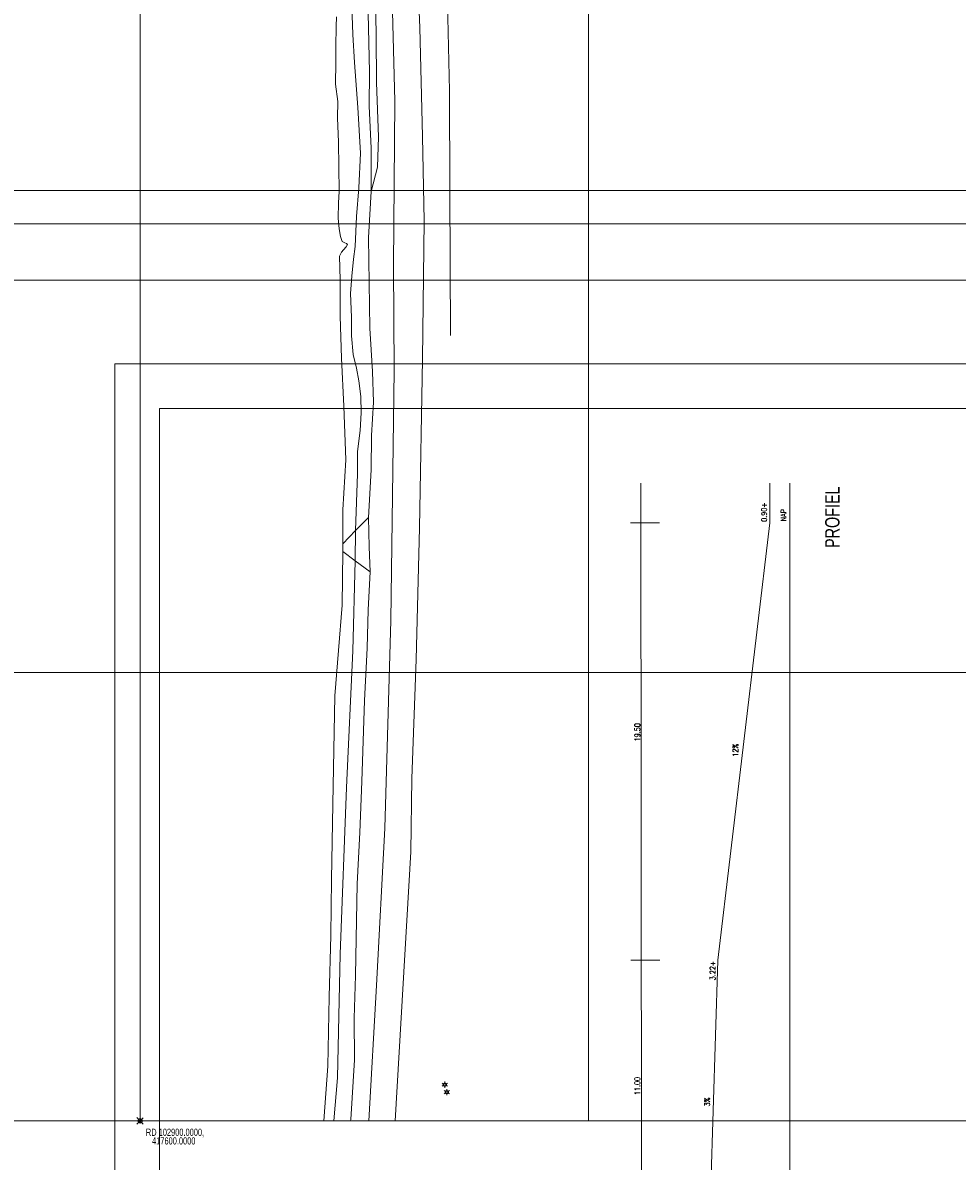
# Model space of a CAD drawing. Header units: metres. Extents: x 102313 to 104557, y 415820 to 422103.
# Tile 11 of 256: x 102874 to 103082, y 417591 to 417845. Entities that reach past the tile are written whole.
import ezdxf
from ezdxf.enums import TextEntityAlignment as Align

# ---------------------------------------------------------------- set-up
doc = ezdxf.new("R2010")
doc.units = ezdxf.units.M
doc.header["$MEASUREMENT"] = 0
for name, color, linetype, lineweight in [('00-Civ-Kunstwerk', 160, 'Continuous', 0), ('00-Coordinaten', 7, 'Continuous', 0), ('00-Kader', 2, 'Continuous', 0), ('00-kavel', 52, 'Continuous', 0), ('00-Rijweg', 2, 'Continuous', 0), ('openbare verlichtingsobject', 2, 'Continuous', 0), ('Terrein_onbegroeid', 94, 'Continuous', 0), ('Terrein_weiland', 3, 'Continuous', 0), ('water', 2, 'Continuous', 0)]:
    doc.layers.add(name, color=color, linetype=linetype, lineweight=lineweight)
doc.styles.add('Style-STANDARD', font='STANDARD.shx')
doc.styles.add('Style-WORKING', font='WORKING.shx')

# ---------------------------------------------------------------- blocks, each defined once
blk = doc.blocks.new('meetpunt_1')
at = {"linetype": 'ByBlock', "lineweight": -2}
blk.add_hatch(color=0, dxfattribs=at).paths.add_polyline_path([(-50000, 0, 0.414213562), (0, -50000), (0, 0)], flags=16)
at = {"color": 0, "linetype": 'ByBlock', "lineweight": -2}
for p, q in [((100000, 0), (-100000, 0)), ((0, 100000), (0, -100000))]:
    blk.add_line(p, q, dxfattribs=at)
blk.add_circle((0, 0), 50000, dxfattribs=at)
blk = doc.blocks.new('134')
at = {"layer": 'openbare verlichtingsobject'}
for p, q in [((-0.61, 0.35), (-0.35, 0.2)), ((0, 0.4), (0, 0.7)), ((0.35, 0.2), (0.61, 0.35)), ((-0.61, -0.35), (-0.35, -0.2)), ((0, -0.7), (0, -0.4)), ((0.35, -0.2), (0.61, -0.35))]:
    blk.add_line(p, q, dxfattribs=at)
blk.add_circle((0, 0), 0.4, dxfattribs=at)
blk.add_ellipse((0, 0), major_axis=(0.001, 0.226), ratio=0.911522, dxfattribs=at)

msp = doc.modelspace()

# ---------------------------------------------------------------- linework, layer by layer
at = {"layer": '00-Civ-Kunstwerk', "color": 7, "linetype": 'Continuous', "lineweight": 0, "ltscale": 0.1}
for p, q in [((103011.837, 417498.54), (103011.607, 417742.161)), ((103015.765, 417733.369), (103009.315, 417733.362)), ((103015.857, 417635.869), (103009.407, 417635.862))]:
    msp.add_line(p, q, dxfattribs=at)
at = {"layer": '00-Coordinaten'}
for p, q in [((102900, 420000), (102900, 417600)), ((103000, 420000), (103000, 417600)), ((104100, 417800), (102600, 417800)), ((104100, 417700), (102600, 417700)), ((104100, 417600), (102600, 417600))]:
    msp.add_line(p, q, dxfattribs=at)
at = {"layer": '00-Kader', "flags": 128}
for points in [[(104171.863, 420163.456), (102491.863, 420163.456), (102491.863, 417787.456), (104171.863, 417787.456), (104171.863, 420163.456)], [(104151.863, 420143.456), (102511.863, 420143.456), (102511.863, 417807.456), (104151.863, 417807.456), (104151.863, 420143.456)], [(103314.343, 417174.833), (103314.343, 417768.833), (102894.343, 417768.833), (102894.343, 417174.833), (103314.343, 417174.833)], [(103304.343, 417184.833), (103304.343, 417758.833), (102904.343, 417758.833), (102904.343, 417184.833), (103304.343, 417184.833)]]:
    msp.add_lwpolyline(points, close=True, dxfattribs=at)
at = {"layer": '00-kavel', "flags": 128}
msp.add_lwpolyline([(102967.798, 417882.06), (102968.957, 417829.656), (102969.047, 417807.456), (102969.179, 417775.128)], dxfattribs=at)
at = {"layer": '00-Rijweg'}
for p, q in [((103040.382, 417733.369), (103040.382, 417742.161)), ((103044.882, 417494.212), (103044.882, 417742.161)), ((103028.782, 417635.869), (103040.382, 417733.369)), ((103026.969, 417575.87), (103028.782, 417635.869))]:
    msp.add_line(p, q, dxfattribs=at)
at = {"layer": 'Terrein_onbegroeid', "flags": 128}
for points in [[(102951.557, 417807.255), (102951.521, 417816.863), (102951.11, 417826.257), (102951.117, 417833.93), (102950.742, 417850.303), (102950.428, 417861.801), (102950.399, 417873.473), (102949.906, 417885.771), (102949.408, 417897.005), (102948.855, 417911.122), (102948.306, 417923.434), (102947.302, 417943.913), (102946.916, 417950.595), (102946.828, 417960.797), (102946.425, 417968.468), (102945.646, 417983.361), (102944.949, 417995.155), (102943.9, 418007.524), (102942.612, 418026.231), (102941.671, 418037.541), (102940.103, 418052.737), (102938.934, 418066.469), (102937.002, 418081.218)], [(102951.557, 417807.255), (102952.909, 417812.655), (102953.162, 417819.415), (102952.681, 417831.539), (102952.651, 417842.007), (102952.502, 417850.965), (102952.256, 417858.671), (102952.162, 417870.789), (102951.605, 417887.331), (102950.777, 417902.327), (102950.181, 417918.067), (102949.618, 417934.538), (102948.907, 417946.516), (102947.966, 417960.612), (102946.999, 417974.4), (102946.632, 417984.951), (102945.842, 417999.186), (102944.841, 418014.672), (102943.822, 418028.222), (102943.565, 418032.8), (102943.366, 418036.94), (102942.312, 418048.604), (102941.286, 418061.228), (102939.211, 418079.501)], [(102947.202, 417848.583), (102947.412, 417842.247), (102947.814, 417835.981), (102948.575, 417825.947), (102949.147, 417815.785), (102948.798, 417808.065), (102948.244, 417801.67), (102947.931, 417794.983), (102947.565, 417792.153), (102947.207, 417788.371), (102946.9, 417784.52), (102947.108, 417779.193), (102947.156, 417775.042), (102947.472, 417770.879), (102948.223, 417767.832), (102948.757, 417765.02), (102949.221, 417761.513), (102949.259, 417757.911), (102949.06, 417753.944), (102948.467, 417749.245), (102948.443, 417744.31), (102948.052, 417731.608)], [(102950.96, 417734.559), (102951.553, 417745.161), (102951.629, 417752.805), (102952.013, 417760.237), (102951.831, 417767.111), (102951.216, 417776.776), (102950.93, 417797.01), (102951.557, 417807.255)], [(102948.052, 417731.608), (102950.96, 417734.559)], [(102951.262, 417722.446), (102951.058, 417728.029), (102950.96, 417734.559)], [(102945.17, 417728.682), (102948.052, 417731.608)], [(102947.957, 417724.908), (102948.052, 417731.608)], [(102945.174, 417726.98), (102947.957, 417724.908)], [(102943.226, 417600), (102943.98, 417609.631), (102944.58, 417637.17), (102946.057, 417674.313), (102947.416, 417704.794), (102947.957, 417724.908)], [(102947.957, 417724.908), (102951.262, 417722.446)], [(102946.936, 417600), (102946.951, 417600.31), (102947.768, 417613.626), (102947.751, 417622.93), (102948.004, 417632.388), (102948.411, 417652.858), (102948.988, 417664.34), (102949.405, 417675.659), (102950.039, 417693.752), (102950.629, 417705.4), (102950.862, 417713.952), (102951.262, 417722.446)]]:
    msp.add_lwpolyline(points, dxfattribs=at)
at = {"layer": 'Terrein_weiland', "flags": 128}
for points in [[(102943.334, 418078.649), (102944.97, 418062.566), (102946.536, 418043.75), (102948.109, 418026.123), (102950.903, 417991.943), (102952.255, 417977.651), (102952.972, 417955.387), (102954.455, 417920.501), (102955.326, 417882.167), (102956.32, 417844.546), (102956.825, 417827.401), (102956.516, 417790.74), (102956.633, 417767.29), (102955.869, 417711.586), (102954.559, 417665.289), (102952.714, 417630.185), (102950.972, 417600)], [(102956.892, 417600), (102960.356, 417660.017), (102960.559, 417676.324), (102961.528, 417702.863), (102962.275, 417732.26), (102962.945, 417769.871), (102963.342, 417800.699), (102962.964, 417819.509), (102962.377, 417843.795), (102961.428, 417867.013), (102960.362, 417890.707), (102959.84, 417904.637)]]:
    msp.add_lwpolyline(points, dxfattribs=at)
at = {"layer": 'water', "flags": 128}
for points in [[(102945.17, 417728.682), (102945.205, 417736.263), (102945.857, 417747.395), (102945.423, 417759.399), (102944.905, 417770.088), (102944.581, 417779.434), (102944.576, 417787.523), (102944.461, 417792.82), (102944.911, 417793.742), (102945.351, 417794.251), (102945.974, 417794.924), (102946.242, 417795.443), (102946.04, 417795.653), (102945.646, 417795.768), (102945.051, 417796.093), (102944.646, 417797.234), (102944.403, 417798.913), (102944.159, 417801.312), (102944.248, 417804.718), (102944.369, 417807.204), (102944.244, 417818.258), (102944.042, 417823.679), (102944.103, 417827.288), (102943.578, 417831.154), (102943.665, 417836), (102943.669, 417839.531), (102943.709, 417843.993), (102943.772, 417846.162)], [(102945.174, 417726.98), (102945.17, 417728.682)], [(102940.991, 417600), (102941.846, 417612.179), (102942.133, 417627.637), (102942.505, 417641.362), (102942.656, 417653.848), (102942.958, 417670.631), (102943.434, 417694.752), (102945.042, 417714.969), (102945.174, 417726.98)]]:
    msp.add_lwpolyline(points, dxfattribs=at)

# ---------------------------------------------------------------- block references
at = {"layer": '00-Coordinaten', "xscale": 1e-05, "yscale": 1e-05, "zscale": 1e-05, "rotation": 44.1407625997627}
msp.add_blockref('meetpunt_1', (102900, 417600), dxfattribs=at)
msp.add_blockref('meetpunt_1', (102900, 417600), dxfattribs=at)
at = {"layer": 'openbare verlichtingsobject'}
for p in [(102967.93, 417608.073), (102968.397, 417606.403)]:
    msp.add_blockref('134', p, dxfattribs=at)

# ---------------------------------------------------------------- texts
at = {"layer": '00-Civ-Kunstwerk', "color": 7, "linetype": 'Continuous', "lineweight": 0, "style": 'Style-STANDARD'}
for s, height, width, p in [('0.90+', 1.197, 0.877193, (103038.524, 417733.579)), ('NAP', 1.197, 0.877193, (103042.872, 417733.677)), ('19.50', 1.248, 0.798077, (103010.252, 417684.629)), ('12%', 1.197, 0.877193, (103032.132, 417681.207)), ('3.22+', 1.197, 0.877193, (103027.053, 417631.349)), ('11.00', 1.248, 0.798077, (103010.252, 417605.726)), ('3%', 1.197, 0.877193, (103025.829, 417603.213))]:
    msp.add_text(s, height=height, rotation=90.05414, dxfattribs=dict(at, width=width)).set_placement(p, align=Align.TOP_LEFT)
at = {"layer": '00-Coordinaten', "insert": (102901.29, 417598.263), "char_height": 1.6, "attachment_point": 1, "rotation": 0.00001, "line_spacing_factor": 0.722889, "style": 'Style-WORKING'}
msp.add_mtext('\\H1x;\\W0.75;RD 102900.0000,\\P   417600.0000', dxfattribs=at)
at = {"layer": '00-Rijweg', "style": 'Style-WORKING', "width": 0.75}
msp.add_text('PROFIEL', height=3.2, rotation=90, dxfattribs=at).set_placement((103055.936, 417727.745))

doc.saveas('drawing.dxf')
